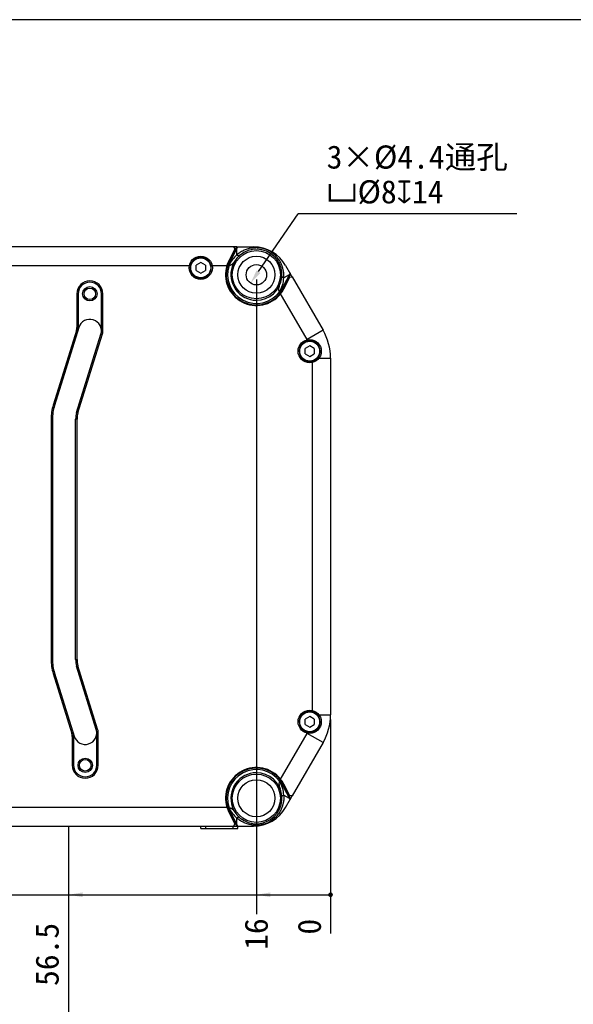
# Model space of a CAD drawing. Header units: millimetres. Extents: x 48 to 663, y 1 to 417.
# Tile 9 of 12: x 280 to 400, y 204 to 417. Entities that reach past the tile are written whole.
import ezdxf

# ---------------------------------------------------------------- set-up
doc = ezdxf.new("R2010")
doc.units = ezdxf.units.MM
doc.header["$LTSCALE"] = 46.255
doc.header["$PDMODE"] = 3
doc.header["$PDSIZE"] = 8
doc.layers.get('0').update_dxf_attribs({"linetype": 'CONTINUOUS'})
doc.layers.get('Defpoints').update_dxf_attribs({"linetype": 'CONTINUOUS'})
for name, color, linetype in [('05_ALL_CURVES', 7, 'CONTINUOUS'), ('20_ALL_FEATURES', 7, 'CONTINUOUS'), ('51__DRAFT_DIMS', 7, 'CONTINUOUS'), ('51__REF_DIMS', 7, 'CONTINUOUS')]:
    doc.layers.add(name, color=color, linetype=linetype)
doc.layers.add('6文字层', color=3, linetype='CONTINUOUS', lineweight=35)
doc.styles.get("Standard").update_dxf_attribs({"font": 'simfang.ttf'})
doc.dimstyles.new('DIMSTYLE_3', dxfattribs={"dimtxt": 5, "dimasz": 3, "dimexe": 2.5, "dimexo": 0.5, "dimgap": 1.25, "dimtad": 0, "dimtih": 1, "dimtoh": 1, "dimdsep": 46, "dimtxsty": 'STANDARD', "dimblk": '_FILLED', "dimblk1": '_FILLED', "dimblk2": '_FILLED', "dimcen": 0.09, "dimclrt": 3, "dimazin": 2, "dimtp": 0.1, "dimtm": 0.1, "dimtfac": 1, "dimtofl": 0, "dimtmove": 0, "dimatfit": 3, "dimldrblk": '_FILLED', "dimfxl": 1, "dimtolj": 1, "dimarcsym": 0})
doc.dimstyles.new('DIMSTYLE_4', dxfattribs={"dimtxt": 5, "dimasz": 3, "dimexe": 2.5, "dimexo": 0.5, "dimtad": 1, "dimdsep": 46, "dimtxsty": 'STANDARD', "dimblk": '_FILLED', "dimblk1": '_FILLED', "dimblk2": '_FILLED', "dimcen": 0.09, "dimclrt": 3, "dimazin": 2, "dimtp": 0.1, "dimtm": 0.1, "dimtfac": 1, "dimtofl": 0, "dimtmove": 0, "dimatfit": 1, "dimldrblk": '_FILLED', "dimfxl": 1, "dimtolj": 1, "dimarcsym": 0})
doc.dimstyles.new('DIMSTYLE_8', dxfattribs={"dimtxt": 5, "dimasz": 3, "dimexe": 2.5, "dimexo": 0.5, "dimgap": 1.25, "dimtad": 0, "dimtih": 1, "dimtoh": 1, "dimdsep": 46, "dimtxsty": 'STANDARD', "dimblk": '_FILLED', "dimblk1": '_FILLED', "dimblk2": '_FILLED', "dimcen": 0.09, "dimclrt": 3, "dimazin": 2, "dimtp": 0.5, "dimtm": 0.5, "dimtfac": 1, "dimtdec": 0, "dimtofl": 0, "dimtmove": 0, "dimatfit": 3, "dimldrblk": '_FILLED', "dimfxl": 1, "dimtolj": 1, "dimarcsym": 0})
doc.dimstyles.new('DIMSTYLE_9', dxfattribs={"dimtxt": 5, "dimasz": 3, "dimexe": 2.5, "dimexo": 0.5, "dimgap": 1.25, "dimtad": 0, "dimtih": 1, "dimtoh": 1, "dimdsep": 46, "dimtxsty": 'STANDARD', "dimblk": '_FILLED', "dimblk1": '_FILLED', "dimblk2": '_FILLED', "dimcen": 0.09, "dimclrt": 3, "dimazin": 2, "dimtp": 0.2, "dimtm": 0.2, "dimtfac": 1, "dimtdec": 0, "dimtofl": 0, "dimtmove": 0, "dimatfit": 3, "dimldrblk": '_FILLED', "dimfxl": 1, "dimtolj": 1, "dimarcsym": 0})

# ---------------------------------------------------------------- blocks, each defined once
blk = doc.blocks.new('*D6')
at = {"layer": '51__DRAFT_DIMS', "color": 0, "lineweight": -2}
for p, q in [((347.22, 265.49), (347.22, 235.46)), ((347.22, 235.46), (347.22, 229.46)), ((347.22, 229.46), (347.22, 219.3))]:
    blk.add_line(p, q, dxfattribs=at)
at = {"layer": 'Defpoints', "color": 0}
for p in [(347.22, 266.49), (347.22, 265.99), (347.22, 223.46)]:
    blk.add_point(p, dxfattribs=at)
at = {"layer": '51__DRAFT_DIMS', "color": 7, "insert": (342.68, 220.77), "char_height": 5, "attachment_point": 5, "rotation": 90, "line_spacing_factor": 0.9}
blk.add_mtext('\\A1;0', dxfattribs=at)
blk = doc.blocks.new('_FILLED')
at = {"color": 0, "linetype": 'ByBlock'}
blk.add_solid([(0, 0), (-1, 0.167), (-1, -0.167)], dxfattribs=at)
blk = doc.blocks.new('*D11')
at = {"layer": '51__DRAFT_DIMS', "color": 252, "lineweight": -2}
for p in [(331.67, 362.15), (387.44, 374.6)]:
    blk.add_line(p, (340.24, 374.6), dxfattribs=at)
at = {"layer": 'Defpoints', "color": 0}
for p in [(332.47, 363.3), (329.97, 359.67)]:
    blk.add_point(p, dxfattribs=at)
at = {"layer": '51__DRAFT_DIMS', "color": 252, "linetype": 'ByBlock', "lineweight": -2, "xscale": 3, "yscale": 3, "zscale": 3, "rotation": 235.4668164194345}
blk.add_blockref('_FILLED', (329.97, 359.67), dxfattribs=at)
at = {"layer": '51__DRAFT_DIMS', "color": 7, "insert": (346.38, 389.39), "char_height": 5, "attachment_point": 1, "line_spacing_factor": 0.9}
blk.add_mtext('\\A1;{3×%%c4.4通孔\\P{\\fgdt;v}%%c8{\\fgdt;x}14}', dxfattribs=at)
blk = doc.blocks.new('*D17')
at = {"layer": '51__REF_DIMS', "color": 0, "lineweight": -2}
for p, q in [((331.22, 360.49), (331.22, 235.49)), ((331.22, 235.49), (331.22, 229.49)), ((331.22, 229.49), (331.22, 223.49))]:
    blk.add_line(p, q, dxfattribs=at)
at = {"layer": 'Defpoints', "color": 0}
for p in [(331.22, 360.99), (347.22, 266.49), (331.22, 223.49)]:
    blk.add_point(p, dxfattribs=at)
at = {"layer": '51__REF_DIMS', "color": 7, "insert": (331.22, 219.18), "char_height": 5, "attachment_point": 5, "rotation": 90, "line_spacing_factor": 0.9}
blk.add_mtext('\\A1;16', dxfattribs=at)
blk = doc.blocks.new('*D19')
at = {"layer": '51__REF_DIMS', "color": 0, "lineweight": -2}
for p, q in [((143.22, 360.49), (143.22, 235.57)), ((143.22, 235.57), (143.22, 229.57)), ((143.22, 229.57), (143.22, 223.57))]:
    blk.add_line(p, q, dxfattribs=at)
at = {"layer": 'Defpoints', "color": 0}
for p in [(347.22, 361.49), (143.22, 360.99), (143.22, 223.57)]:
    blk.add_point(p, dxfattribs=at)
at = {"layer": '51__REF_DIMS', "color": 7, "insert": (143.22, 217.15), "char_height": 5, "attachment_point": 5, "rotation": 90, "line_spacing_factor": 0.9}
blk.add_mtext('\\A1;204', dxfattribs=at)
blk = doc.blocks.new('*D20')
at = {"layer": '51__REF_DIMS', "color": 0, "lineweight": -2}
for p, q in [((127.22, 265.49), (127.22, 235.47)), ((127.22, 235.47), (127.21, 229.47)), ((127.21, 229.47), (127.21, 223.47))]:
    blk.add_line(p, q, dxfattribs=at)
at = {"layer": 'Defpoints', "color": 0}
for p in [(127.22, 265.99), (347.22, 266.49), (127.21, 223.47)]:
    blk.add_point(p, dxfattribs=at)
at = {"layer": '51__REF_DIMS', "color": 7, "insert": (127.21, 217.1), "char_height": 5, "attachment_point": 5, "rotation": 90, "line_spacing_factor": 0.9}
blk.add_mtext('\\A1;220', dxfattribs=at)

msp = doc.modelspace()

# ---------------------------------------------------------------- linework, layer by layer
msp.add_lwpolyline([(48, 416.533), (48, 1.38), (663.041, 1.38), (663.041, 416.533)], close=True)
at = {"layer": '05_ALL_CURVES', "color": 4}
msp.add_line((290.718, 242.486), (290.718, 147.486), dxfattribs=at)
at = {"layer": '20_ALL_FEATURES', "color": 7}
for p, q in [((326.314, 367.486), (148.123, 367.486)), ((326.587, 367.041), (325.295, 364.508)), ((326.983, 367.486), (325.429, 364.44)), ((325.696, 364.501), (327.219, 367.486)), ((326.983, 367.486), (326.314, 367.486)), ((326.314, 367.486), (326.587, 367.041)), ((326.983, 367.486), (330.6, 367.486)), ((326.983, 365.758), (326.983, 367.024)), ((216.412, 363.486), (317.025, 363.486)), ((319.218, 364.141), (318.218, 363.563)), ((318.218, 362.409), (318.218, 363.563)), ((320.218, 363.563), (319.218, 364.141)), ((320.218, 363.563), (320.218, 362.409)), ((321.412, 363.486), (325.034, 363.486)), ((325.308, 363.557), (325.315, 363.547)), ((325.429, 364.44), (325.696, 364.501)), ((337.528, 363.486), (338.594, 361.64)), ((318.218, 362.409), (319.218, 361.831)), ((319.218, 361.831), (320.218, 362.409)), ((338.479, 361.838), (336.912, 358.767)), ((337.008, 358.532), (338.594, 361.64)), ((338.288, 361.463), (337.138, 360.799)), ((338.965, 360.997), (338.594, 361.64)), ((337.142, 358.464), (338.427, 360.983)), ((338.427, 360.983), (338.965, 360.997)), ((338.965, 360.997), (345.611, 349.486)), ((292.49, 357.369), (292.49, 350.127)), ((292.79, 357.369), (292.79, 350.127)), ((297.79, 349.369), (297.79, 357.369)), ((298.09, 349.369), (298.09, 357.369)), ((342.147, 347.486), (336.36, 357.509)), ((336.912, 358.767), (337.008, 358.532)), ((292.391, 349.475), (287.382, 333.347)), ((292.902, 350.11), (287.668, 333.258)), ((292.443, 331.775), (297.677, 348.627)), ((292.73, 331.686), (297.964, 348.538)), ((345.611, 349.486), (342.147, 347.486)), ((342.718, 346.141), (341.718, 345.563)), ((341.718, 344.409), (341.718, 345.563)), ((341.718, 344.409), (342.718, 343.831)), ((343.718, 345.563), (342.718, 346.141)), ((342.718, 343.831), (343.718, 344.409)), ((343.718, 345.563), (343.718, 344.409)), ((343.218, 342.792), (343.218, 267.18)), ((344.395, 343.486), (347.218, 343.486)), ((347.218, 343.486), (347.218, 266.486)), ((286.918, 330.292), (286.918, 278.46)), ((287.218, 330.292), (287.218, 278.46)), ((292.218, 278.46), (292.218, 330.292)), ((292.518, 278.46), (292.518, 330.292)), ((296.677, 263.345), (292.443, 276.977)), ((296.964, 263.434), (292.73, 277.066)), ((287.382, 275.405), (291.391, 262.497)), ((287.668, 275.494), (291.902, 261.862)), ((342.718, 266.141), (341.718, 265.563)), ((343.718, 265.563), (342.718, 266.141)), ((344.395, 266.486), (347.218, 266.486)), ((341.718, 264.409), (341.718, 265.563)), ((341.718, 264.409), (342.718, 263.831)), ((342.718, 263.831), (343.718, 264.409)), ((343.718, 265.563), (343.718, 264.409)), ((291.49, 261.845), (291.49, 255.604)), ((291.79, 261.845), (291.79, 255.604)), ((296.79, 255.604), (296.79, 262.604)), ((297.09, 255.604), (297.09, 262.604)), ((336.36, 252.463), (342.147, 262.486)), ((345.611, 260.486), (342.147, 262.486)), ((345.611, 260.486), (338.965, 248.975)), ((337.008, 251.44), (336.913, 251.204)), ((336.913, 251.204), (338.48, 248.135)), ((338.594, 248.333), (337.008, 251.44)), ((338.427, 248.989), (337.142, 251.508)), ((337.135, 249.175), (338.289, 248.509)), ((338.965, 248.975), (338.427, 248.989)), ((338.594, 248.333), (338.965, 248.975)), ((337.528, 246.486), (338.594, 248.333)), ((325.034, 246.486), (267.412, 246.486)), ((325.295, 245.464), (326.587, 242.931)), ((325.333, 246.39), (325.322, 246.371)), ((325.696, 245.47), (325.429, 245.532)), ((325.429, 245.532), (326.983, 242.486)), ((327.218, 242.486), (325.696, 245.47)), ((148.123, 242.486), (326.314, 242.486)), ((319.218, 241.986), (319.218, 242.486)), ((326.218, 241.986), (326.218, 242.486)), ((326.587, 242.931), (326.314, 242.486)), ((326.314, 242.486), (326.983, 242.486)), ((326.983, 242.947), (326.983, 244.218)), ((326.983, 242.486), (330.6, 242.486)), ((327.218, 241.986), (327.218, 242.486)), ((319.218, 241.986), (327.218, 241.986))]:
    msp.add_line(p, q, dxfattribs=at)
at = {"layer": '20_ALL_FEATURES', "color": 4}
for p, q in [((292.79, 357.369), (292.49, 357.369)), ((298.09, 357.369), (297.79, 357.369)), ((292.677, 349.386), (292.391, 349.475)), ((292.49, 350.127), (292.79, 350.127)), ((297.964, 348.538), (297.677, 348.627)), ((297.79, 349.369), (298.09, 349.369)), ((287.382, 333.347), (287.668, 333.258)), ((292.443, 331.775), (292.73, 331.686)), ((287.218, 330.292), (286.918, 330.292)), ((292.518, 330.292), (292.218, 330.292)), ((286.918, 278.46), (287.218, 278.46)), ((292.218, 278.46), (292.518, 278.46)), ((292.73, 277.066), (292.443, 276.977)), ((287.668, 275.494), (287.382, 275.405)), ((291.391, 262.497), (291.677, 262.586)), ((291.79, 261.845), (291.49, 261.845)), ((296.677, 263.345), (296.964, 263.434)), ((297.09, 262.604), (296.79, 262.604)), ((291.49, 255.604), (291.79, 255.604)), ((296.79, 255.604), (297.09, 255.604)), ((320.218, 242.486), (320.218, 241.986))]:
    msp.add_line(p, q, dxfattribs=at)
at = {"layer": '20_ALL_FEATURES', "color": 7}
for centre, radius in [((331.218, 361.486), 5.2), ((319.218, 362.986), 2.5), ((331.218, 361.486), 4), ((331.218, 361.486), 2.2), ((295.29, 357.369), 1.55), ((295.29, 357.369), 1.25), ((342.718, 344.986), 2.5), ((342.718, 344.986), 2.15), ((342.718, 264.986), 2.5), ((342.718, 264.986), 2.15), ((294.29, 255.604), 1.55), ((294.29, 255.604), 1.25), ((331.218, 248.486), 5.2), ((331.218, 248.486), 4)]:
    msp.add_circle(centre, radius, dxfattribs=at)
at = {"layer": '20_ALL_FEATURES', "color": 4}
msp.add_circle((319.218, 362.986), 2.15, dxfattribs=at)
at = {"layer": '20_ALL_FEATURES', "color": 7}
for centre, radius, start, end in [((331.219, 360.828), 6.5, 130.66783, 155.26921), ((331.218, 361.486), 5.5, 270, 161.21128), ((330.6, 359.486), 8, 30, 90), ((319.218, 362.986), 2.25, 180, 174.15478), ((331.218, 361.486), 6.65, 162.49723, 321.74903), ((331.219, 361.486), 6.5, 162.27783, 332.96865), ((331.218, 361.486), 6.2, 161.15429, 323.41895), ((320.664, 377.163), 14.377, 287.66803, 288.84946), ((326.16, 364.034), 0.975, 209.94652, 213.96676), ((319.218, 362.986), 2.25, 177.54333, 180), ((319.218, 362.986), 2.25, 176.35657, 177.54333), ((319.218, 362.986), 2.25, 175.13999, 176.35657), ((319.218, 362.986), 2.25, 174.15478, 175.08687), ((319.218, 362.986), 2.25, 175.08687, 175.13999), ((331.218, 361.486), 5.5, 161.21128, 270), ((295.29, 357.369), 2.8, 0, 180), ((295.29, 357.369), 2.5, 0, 180), ((330.648, 361.157), 6.5, 328.81997, 356.8458), ((336.167, 358.729), 0.938, 271.81251, 272.5501), ((331.392, 361.583), 6.197, 322.32462, 332.97106), ((351.964, 361.135), 16.019, 192.03006, 193.07692), ((295.29, 349.369), 2.5, 342.74735, 162.74735), ((290.29, 350.127), 2.2, 342.74735, 360), ((290.29, 350.127), 2.5, 342.74735, 360), ((295.29, 349.369), 2.8, 342.74735, 360), ((335.218, 343.486), 12, 0, 30), ((342.718, 344.986), 2.25, 1.21797, 174.15478), ((335.218, 343.486), 8, 27.64346, 30.00023), ((342.718, 344.986), 2.25, 178.78669, 180), ((342.718, 344.986), 2.25, 180, 355.08687), ((342.718, 344.986), 2.25, 177.57217, 178.78669), ((342.718, 344.986), 2.25, 175.13999, 177.57217), ((342.718, 344.986), 2.25, 174.15478, 175.13999), ((342.718, 344.986), 2.25, 355.13999, 357.54333), ((342.718, 344.986), 2.25, 355.08687, 355.13999), ((342.718, 344.986), 2.25, 357.57217, 1.21797), ((342.718, 344.986), 2.25, 357.54333, 357.57217), ((297.218, 330.292), 10.3, 162.74735, 180), ((297.218, 330.292), 10, 162.74735, 180), ((297.218, 330.292), 5, 162.74735, 180), ((297.218, 330.292), 4.7, 162.74735, 180), ((297.218, 278.46), 10.3, 180, 197.25265), ((297.218, 278.46), 10, 180, 197.25265), ((297.218, 278.46), 5, 180, 197.25265), ((297.218, 278.46), 4.7, 180, 197.25265), ((342.718, 264.986), 2.25, 1.21797, 174.15478), ((335.218, 266.486), 12, 329.99999, 360), ((342.718, 264.986), 2.25, 178.78669, 180), ((342.718, 264.986), 2.25, 180, 355.08687), ((342.718, 264.986), 2.25, 177.57217, 178.78669), ((342.718, 264.986), 2.25, 175.13999, 177.57217), ((342.718, 264.986), 2.25, 174.15478, 175.13999), ((342.718, 264.986), 2.25, 355.13999, 357.54333), ((342.718, 264.986), 2.25, 355.08687, 355.13999), ((342.718, 264.986), 2.25, 357.57217, 1.21797), ((342.718, 264.986), 2.25, 357.54333, 357.57217), ((289.29, 261.845), 2.2, 0, 17.25265), ((289.29, 261.845), 2.5, 0, 17.25265), ((294.29, 262.604), 2.5, 197.25265, 17.25265), ((294.29, 262.604), 2.8, 0, 17.25265), ((335.218, 266.486), 8, 329.99979, 332.35735), ((294.29, 255.604), 2.8, 180, 360), ((294.29, 255.604), 2.5, 180, 360), ((331.218, 248.486), 6.65, 38.25099, 197.50277), ((331.218, 248.486), 6.5, 37.30114, 198.12149), ((331.218, 248.486), 6.2, 36.15804, 199.25115), ((331.218, 248.486), 5.5, 90, 199.27814), ((331.218, 248.486), 5.5, 199.27814, 90), ((336.191, 251.218), 0.927, 87.67729, 87.96581), ((335.553, 235.473), 16.685, 87.34473, 87.67686), ((330.645, 248.817), 6.5, 3.15406, 30.78383), ((352.164, 248.771), 16.192, 166.95895, 167.99314), ((331.393, 248.388), 6.197, 27.02894, 37.25577), ((331.219, 248.486), 6.5, 27.03119, 37.30154), ((331.235, 248.496), 6.631, 27.0153, 38.26713), ((320.639, 232.688), 14.462, 71.10768, 72.28057), ((326.182, 245.896), 0.982, 146.23674, 149.80023), ((331.218, 249.148), 6.5, 205.11117, 229.3323), ((330.6, 250.486), 8, 269.99901, 329.99999)]:
    msp.add_arc(centre, radius, start, end, dxfattribs=at)
msp.add_ellipse((344.293, 369.035), major_axis=(14.943, 8.627), ratio=0.4841187, start_param=-2.391413, end_param=-2.3848023, dxfattribs=at)
for points, knots in [([(337.138, 360.799), (337.142, 360.87), (337.148, 361.011), (337.149, 361.297), (337.134, 361.659), (337.093, 362.022), (337.046, 362.315), (337.002, 362.535), (336.95, 362.755), (336.9, 362.938), (336.857, 363.084), (336.823, 363.193), (336.788, 363.302), (336.739, 363.447), (336.672, 363.625), (336.553, 363.907), (336.384, 364.252), (336.148, 364.648), (335.793, 365.153), (335.275, 365.73), (334.55, 366.317), (333.74, 366.783), (332.865, 367.116), (332.101, 367.275), (331.482, 367.329), (331.093, 367.332), (330.783, 367.316), (330.552, 367.294), (330.321, 367.267), (330.018, 367.219), (329.644, 367.14), (329.068, 366.974), (328.386, 366.7), (327.759, 366.343), (327.3, 366.02), (327.086, 365.847), (326.983, 365.758)], [0, 0, 0, 0, 0.0145966, 0.0293254, 0.0591866, 0.0895739, 0.1049581, 0.120462, 0.1360769, 0.1517978, 0.159688, 0.1675818, 0.1754717, 0.1833682, 0.1991784, 0.2150093, 0.2467276, 0.2785264, 0.3104012, 0.3743049, 0.4384302, 0.502707, 0.5670587, 0.6314022, 0.6635697, 0.6957042, 0.7117591, 0.7278039, 0.7438199, 0.7597769, 0.7914576, 0.8227602, 0.8839308, 0.9430139, 0.9717675, 1, 1, 1, 1]), ([(327.634, 365.658), (327.618, 365.644), (327.581, 365.62), (327.515, 365.597), (327.44, 365.59), (327.356, 365.596), (327.265, 365.618), (327.137, 365.665), (327.043, 365.718), (326.983, 365.758)], [0, 0, 0, 0, 0.0901858, 0.18713, 0.2943215, 0.4136666, 0.5456846, 0.68911, 1, 1, 1, 1]), ([(325.295, 364.508), (325.253, 364.425), (325.092, 364.094), (324.959, 363.749), (324.876, 363.486)], [0, 0, 0, 0, 0.2527009, 1, 1, 1, 1]), ([(325.027, 363.465), (325.053, 363.548), (325.167, 363.881), (325.308, 364.204), (325.429, 364.44)], [0, 0, 0, 0, 0.2478235, 1, 1, 1, 1]), ([(325.696, 364.501), (325.657, 364.425), (325.508, 364.118), (325.385, 363.8), (325.308, 363.557)], [0, 0, 0, 0, 0.2526983, 1, 1, 1, 1]), ([(325.351, 363.489), (325.418, 363.494), (325.552, 363.523), (325.74, 363.605), (325.913, 363.713), (326.126, 363.882), (326.361, 364.129), (326.52, 364.349), (326.594, 364.463)], [0, 0, 0, 0, 0.1248568, 0.2498271, 0.37486, 0.4999262, 0.7499128, 1, 1, 1, 1]), ([(336.197, 357.791), (336.163, 357.852), (336.112, 357.982), (336.075, 358.188), (336.069, 358.397), (336.091, 358.674), (336.166, 359.015), (336.258, 359.278), (336.31, 359.407)], [0, 0, 0, 0, 0.1248389, 0.2498029, 0.3748331, 0.4998971, 0.7498989, 1, 1, 1, 1]), ([(336.71, 361.183), (336.709, 361.167), (336.712, 361.131), (336.731, 361.078), (336.766, 361.025), (336.815, 360.973), (336.879, 360.923), (336.985, 360.859), (337.075, 360.821), (337.138, 360.799)], [0, 0, 0, 0, 0.0829998, 0.1734596, 0.2755768, 0.3919816, 0.5239011, 0.670636, 1, 1, 1, 1]), ([(336.441, 357.369), (336.507, 357.453), (336.669, 357.668), (336.907, 358.031), (337.067, 358.317), (337.142, 358.464)], [0, 0, 0, 0, 0.2465843, 0.620476, 1, 1, 1, 1]), ([(336.224, 252.144), (336.19, 252.084), (336.137, 251.954), (336.099, 251.749), (336.09, 251.541), (336.111, 251.264), (336.182, 250.924), (336.272, 250.661), (336.324, 250.533)], [0, 0, 0, 0, 0.1248409, 0.2498054, 0.3748357, 0.4998999, 0.7498998, 1, 1, 1, 1]), ([(337.135, 249.175), (337.143, 249.034), (337.149, 248.748), (337.13, 248.316), (337.09, 247.953), (337.042, 247.661), (336.999, 247.441), (336.947, 247.221), (336.887, 247.001), (336.832, 246.819), (336.786, 246.674), (336.736, 246.529), (336.669, 246.351), (336.551, 246.068), (336.381, 245.724), (336.146, 245.327), (335.791, 244.823), (335.272, 244.246), (334.548, 243.659), (333.737, 243.192), (332.862, 242.859), (332.098, 242.7), (331.478, 242.647), (331.012, 242.643), (330.625, 242.673), (330.318, 242.71), (330.014, 242.758), (329.641, 242.837), (329.205, 242.963), (328.785, 243.116), (328.254, 243.351), (327.639, 243.701), (327.191, 244.039), (326.983, 244.218)], [0, 0, 0, 0, 0.0292865, 0.0591194, 0.0894883, 0.1048666, 0.1203669, 0.1359804, 0.1517041, 0.1674888, 0.1753819, 0.1832785, 0.1990923, 0.2149265, 0.2466534, 0.2784629, 0.3103498, 0.3742825, 0.4384416, 0.5027559, 0.567146, 0.6315289, 0.6637156, 0.6958693, 0.7279817, 0.744005, 0.7599685, 0.7916558, 0.8229555, 0.8537961, 0.8841286, 0.9431421, 1, 1, 1, 1]), ([(336.71, 248.789), (336.709, 248.806), (336.712, 248.843), (336.732, 248.897), (336.767, 248.951), (336.817, 249.003), (336.881, 249.052), (336.985, 249.116), (337.073, 249.153), (337.135, 249.175)], [0, 0, 0, 0, 0.0854771, 0.1781251, 0.2820415, 0.3996004, 0.5316756, 0.6772986, 1, 1, 1, 1]), ([(324.876, 246.486), (324.904, 246.399), (325.022, 246.05), (325.169, 245.711), (325.295, 245.464)], [0, 0, 0, 0, 0.2476514, 1, 1, 1, 1]), ([(325.429, 245.532), (325.39, 245.608), (325.243, 245.911), (325.119, 246.225), (325.041, 246.464)], [0, 0, 0, 0, 0.2524152, 1, 1, 1, 1]), ([(325.322, 246.371), (325.372, 246.217), (325.485, 245.912), (325.621, 245.616), (325.696, 245.47)], [0, 0, 0, 0, 0.4967497, 1, 1, 1, 1]), ([(325.365, 246.442), (325.433, 246.437), (325.566, 246.409), (325.754, 246.33), (325.928, 246.224), (326.141, 246.057), (326.377, 245.813), (326.538, 245.594), (326.612, 245.481)], [0, 0, 0, 0, 0.1248592, 0.2498301, 0.3748633, 0.4999298, 0.7499141, 1, 1, 1, 1]), ([(327.634, 244.314), (327.619, 244.328), (327.582, 244.352), (327.518, 244.374), (327.444, 244.383), (327.361, 244.378), (327.27, 244.358), (327.14, 244.311), (327.045, 244.259), (326.983, 244.218)], [0, 0, 0, 0, 0.0881096, 0.1832049, 0.2887407, 0.4068526, 0.5384848, 0.6827443, 1, 1, 1, 1])]:
    msp.add_open_spline(points, degree=3, knots=knots, dxfattribs=at)
at = {"layer": '51__REF_DIMS', "color": 252}
msp.add_line((127.218, 227.66), (347.218, 227.66), dxfattribs=at)
at = {"layer": '51__REF_DIMS', "color": 252, "const_width": 0.5}
msp.add_lwpolyline([(346.968, 227.66, 1), (347.468, 227.66, 1)], format="xyb", close=True, dxfattribs=at)
msp.add_lwpolyline([(346.968, 227.66, 1), (347.468, 227.66, 1)], format="xyb", close=True, dxfattribs=at)
msp.add_lwpolyline([(346.968, 227.66, 1), (347.468, 227.66, 1)], format="xyb", close=True, dxfattribs=at)
msp.add_lwpolyline([(346.968, 227.66, 1), (347.468, 227.66, 1)], format="xyb", close=True, dxfattribs=at)
at = {"layer": '51__REF_DIMS', "color": 252}
for points in [[(290.718, 227.66), (293.718, 228.16), (293.718, 227.16)], [(331.218, 227.66), (334.218, 228.16), (334.218, 227.16)]]:
    msp.add_solid(points, dxfattribs=at)

# ---------------------------------------------------------------- texts
at = {"layer": '6文字层', "color": 7}
msp.add_text('56.5', height=5, rotation=90, dxfattribs=at).set_placement((288.565, 207.98))

# ---------------------------------------------------------------- dimensions: what is measured, and where the dimension line sits
at = {"layer": '51__DRAFT_DIMS', "color": 4}
dim = msp.add_diameter_dim_2p(p1=(332.466, 363.298), p2=(329.971, 359.674), text='{3×%%c<>通孔\\P{\\fgdt;v}%%c8{\\fgdt;x}14}', dimstyle='DIMSTYLE_4', override={"dimtih": 1, "dimtoh": 1, "dimpost": '<>', "dimclrd": 252, "dimclrt": 7}, dxfattribs=at)
dim.commit()
dim.dimension.update_dxf_attribs({"geometry": '*D11', "text_midpoint": (366.906, 374.6), "dimtype": 163})
at = {"layer": '51__DRAFT_DIMS', "color": 252}
dim = msp.add_ordinate_dim(feature_location=(347.218451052, 265.986057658), offset=(0.004307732, -42.528771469), dtype=1, origin=(347.218451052, 266.486057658), dimstyle='DIMSTYLE_3', override={"dimgap": 1.210939, "dimtad": 1, "dimtih": 0, "dimtoh": 0, "dimclrt": 7}, dxfattribs=at)
dim.commit()
dim.dimension.update_dxf_attribs({"geometry": '*D6', "text_midpoint": (342.678486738, 220.774918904)})
at = {"layer": '51__REF_DIMS', "color": 252}
for feature_location, offset, origin, dimstyle, picture, middle in [((143.218, 360.986), (0.001, -137.413), (347.218, 361.486), 'DIMSTYLE_8', '*D19', (143.219, 217.152)), ((331.218, 360.986), (0.006, -137.501), (347.218, 266.486), 'DIMSTYLE_9', '*D17', (331.225, 219.178)), ((127.218, 265.986), (-0.005, -42.519), (347.218, 266.486), 'DIMSTYLE_8', '*D20', (127.213, 217.103))]:
    dim = msp.add_ordinate_dim(feature_location=feature_location, offset=offset, dtype=1, origin=origin, dimstyle=dimstyle, override={"dimclrt": 7}, dxfattribs=at)
    dim.commit()
    dim.dimension.update_dxf_attribs({"geometry": picture, "text_midpoint": middle})

doc.saveas('drawing.dxf')
